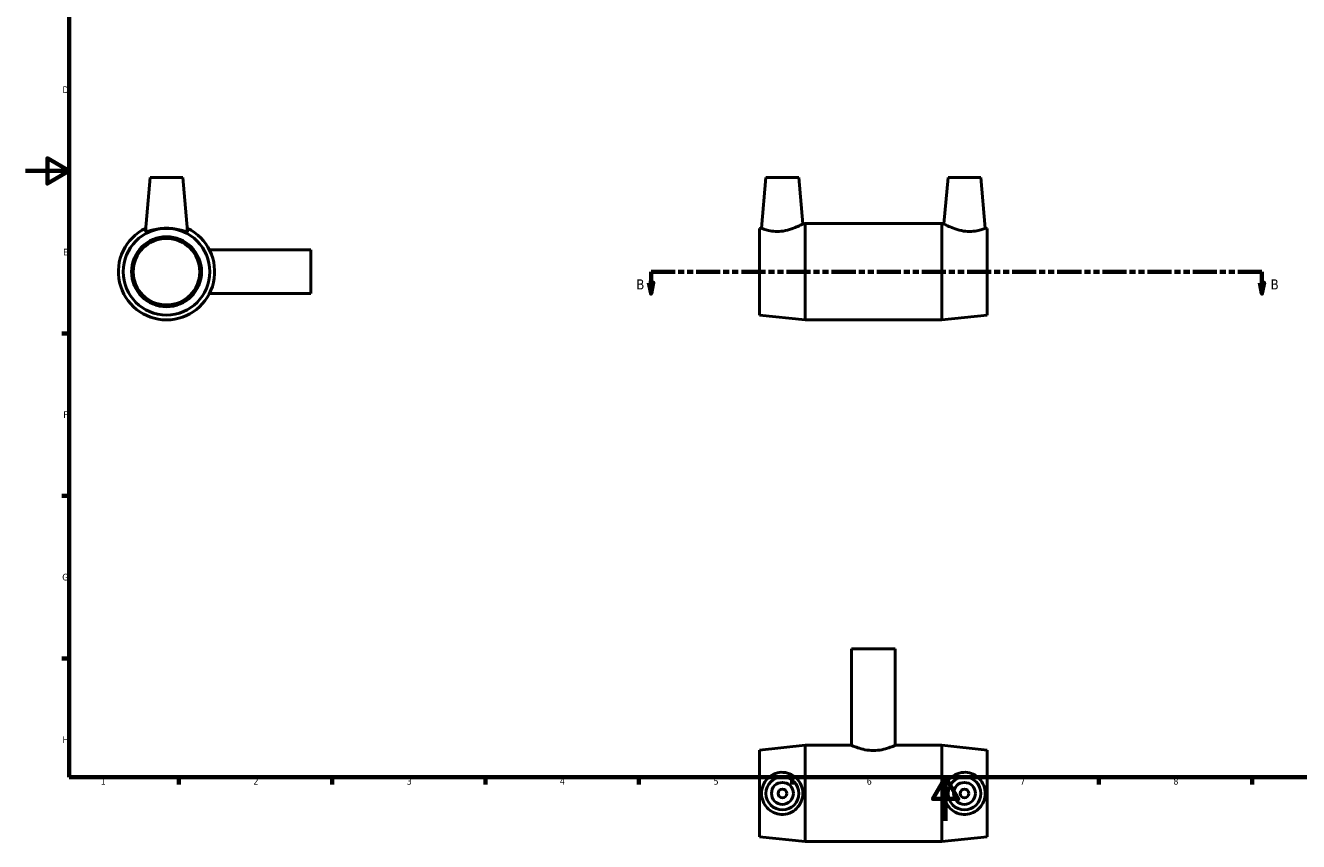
# Model space of a CAD drawing. Header units: millimetres. Extents: x 0 to 894, y -9 to 736.
# Tile 1 of 3: x 0 to 582, y -9 to 363. Entities that reach past the tile are written whole.
import ezdxf

# ---------------------------------------------------------------- set-up
doc = ezdxf.new("R2010")
doc.units = ezdxf.units.MM
doc.linetypes.add('DOUBLE_DASH_CHAIN', pattern=[1.2403, 0.6614, -0.0827, 0.1654, -0.0827, 0.1654, -0.0827])
for name, color, linetype, lineweight in [('Border (ANSI)', 7, 'Continuous', 70), ('Section Line (ANSI)', 7, 'DOUBLE_DASH_CHAIN', 70), ('Visible (ANSI)', 7, 'Continuous', 50)]:
    doc.layers.add(name, color=color, linetype=linetype, lineweight=lineweight)
doc.styles.add('Label Text (ANSI)', font='tahoma.ttf')
doc.styles.add('Note Text (ANSI)', font='tahoma.ttf')

# ---------------------------------------------------------------- blocks, each defined once
blk = doc.blocks.new('Borders Default Border')
at = {"layer": 'Border (ANSI)'}
for p, q in [((20, 222.75), (16.55, 222.75)), ((20, 148.5), (16.55, 148.5)), ((20, 74.25), (16.55, 74.25)), ((70.08, 20), (70.08, 16.55)), ((140.17, 20), (140.17, 16.55)), ((210.25, 20), (210.25, 16.55)), ((280.33, 20), (280.33, 16.55)), ((350.42, 20), (350.42, 16.55)), ((490.58, 20), (490.58, 16.55)), ((560.67, 20), (560.67, 16.55))]:
    blk.add_line(p, q, dxfattribs=at)
at = {"layer": 'Border (ANSI)', "flags": 128}
for points in [[(20, 20), (20, 574), (821, 574), (821, 20), (20, 20)], [(0, 297), (20, 297), (10, 302.77), (10, 291.23), (20, 297)], [(420.5, 0), (420.5, 20), (414.73, 10), (426.27, 10), (420.5, 20)]]:
    blk.add_lwpolyline(points, dxfattribs=at)
at = {"layer": 'Border (ANSI)', "color": 230, "true_color": 0xff0080, "char_height": 3.05, "attachment_point": 7, "style": 'Note Text (ANSI)'}
for s, insert in [('D', (16.96, 332.6)), ('E', (17.21, 258.35)), ('F', (17.29, 184.1)), ('G', (16.81, 109.79)), ('H', (16.97, 35.6)), ('1', (34.35, 16.55)), ('2', (104.2, 16.55)), ('3', (174.26, 16.49)), ('4', (244.23, 16.55)), ('5', (314.48, 16.49)), ('6', (384.49, 16.49)), ('7', (454.6, 16.55)), ('8', (524.63, 16.48))]:
    blk.add_mtext(s, dxfattribs=dict(at, insert=insert))
blk = doc.blocks.new('2dTransSection0')
at = {"layer": 'Section Line (ANSI)', "linetype": 'DOUBLE_DASH_CHAIN', "ltscale": 16.631172}
blk.add_line((285.91, 250.93), (565.1, 250.93), dxfattribs=at)
at = {"layer": 'Section Line (ANSI)', "linetype": 'Continuous'}
for p, q in [((285.91, 250.93), (296.94, 250.93)), ((285.91, 250.93), (285.91, 245.93)), ((554.07, 250.93), (565.1, 250.93)), ((565.1, 250.93), (565.1, 245.93)), ((284.91, 245.93), (285.91, 240.93)), ((286.91, 245.93), (284.91, 245.93)), ((285.91, 245.93), (285.91, 240.93)), ((285.91, 240.93), (286.91, 245.93)), ((564.1, 245.93), (565.1, 240.93)), ((566.1, 245.93), (564.1, 245.93)), ((565.1, 245.93), (565.1, 240.93)), ((565.1, 240.93), (566.1, 245.93))]:
    blk.add_line(p, q, dxfattribs=at)
at = {"layer": 'Section Line (ANSI)', "linetype": 'Continuous', "flags": 128}
for points in [[(284.91, 245.93), (285.91, 240.93), (286.91, 245.93), (284.91, 245.93)], [(564.1, 245.93), (565.1, 240.93), (566.1, 245.93), (564.1, 245.93)]]:
    blk.add_lwpolyline(points, dxfattribs=at)
at = {"layer": 'Section Line (ANSI)'}
for points in [[(284.91, 245.93), (285.91, 240.93), (286.91, 245.93), (284.91, 245.93)], [(564.1, 245.93), (565.1, 240.93), (566.1, 245.93), (564.1, 245.93)]]:
    blk.add_solid(points, dxfattribs=at)
at = {"layer": 'Section Line (ANSI)', "char_height": 4.57, "attachment_point": 7, "style": 'Label Text (ANSI)'}
for insert in [(279.16, 242.86), (569.05, 242.86)]:
    blk.add_mtext('B', dxfattribs=dict(at, insert=insert))

msp = doc.modelspace()

# ---------------------------------------------------------------- linework, layer by layer
at = {"layer": 'Visible (ANSI)'}
for p, q in [((56.959, 293.927), (54.819, 269.472)), ((71.959, 293.927), (56.959, 293.927)), ((71.959, 293.927), (74.098, 269.472)), ((338.431, 293.927), (336.41, 270.82)), ((338.431, 293.927), (353.431, 293.927)), ((353.431, 293.927), (355.278, 272.816)), ((421.631, 293.927), (419.784, 272.816)), ((436.631, 293.927), (421.631, 293.927)), ((436.631, 293.927), (438.653, 270.82)), ((335.531, 270.727), (336.41, 270.82)), ((335.531, 231.127), (335.531, 270.727)), ((355.278, 272.816), (356.331, 272.927)), ((356.331, 228.927), (356.331, 272.927)), ((356.331, 272.927), (418.731, 272.927)), ((418.731, 228.927), (418.731, 272.927)), ((419.784, 272.816), (418.731, 272.927)), ((439.531, 270.727), (438.653, 270.82)), ((439.531, 231.127), (439.531, 270.727)), ((130.459, 260.927), (84.054, 260.927)), ((130.459, 240.927), (130.459, 260.927)), ((130.459, 240.927), (84.054, 240.927)), ((335.531, 231.127), (356.331, 228.927)), ((356.331, 228.927), (418.731, 228.927)), ((439.531, 231.127), (418.731, 228.927)), ((397.531, 78.529), (377.531, 78.529)), ((377.531, 78.529), (377.531, 34.529)), ((397.531, 78.529), (397.531, 34.529)), ((335.531, 32.329), (356.331, 34.529)), ((335.531, -7.271), (335.531, 32.329)), ((356.331, -9.471), (356.331, 34.529)), ((356.331, 34.529), (377.531, 34.529)), ((397.531, 34.529), (418.731, 34.529)), ((418.731, -9.471), (418.731, 34.529)), ((439.531, 32.329), (418.731, 34.529)), ((439.531, -7.271), (439.531, 32.329)), ((335.531, -7.271), (356.331, -9.471)), ((356.331, -9.471), (418.731, -9.471)), ((439.531, -7.271), (418.731, -9.471))]:
    msp.add_line(p, q, dxfattribs=at)
for centre, radius in [((64.459, 250.927), 19.8), ((64.459, 250.927), 16), ((64.459, 250.927), 15.2), ((345.931, 12.529), 7.5), ((345.931, 12.529), 5), ((429.131, 12.529), 7.5), ((429.131, 12.529), 5), ((345.931, 12.529), 2), ((429.131, 12.529), 2)]:
    msp.add_circle(centre, radius, dxfattribs=at)
msp.add_arc((64.459, 250.927), 22, 115.661278, 64.338722, dxfattribs=at)
msp.add_open_spline([(54.829, 269.411), (54.82, 269.429), (54.817, 269.449), (54.82, 269.472)], degree=3, dxfattribs=at)
for points, knots in [([(74.098, 269.472), (74.1, 269.449), (74.097, 269.429), (74.031, 269.303), (73.738, 269.315), (72.693, 269.55), (71.942, 269.764), (70.256, 270.176), (69.197, 270.405), (66.887, 270.73), (65.635, 270.82), (63.282, 270.82), (62.03, 270.73), (59.72, 270.405), (58.661, 270.176), (56.975, 269.764), (56.224, 269.55), (55.179, 269.315), (54.886, 269.303), (54.829, 269.411)], [3.0010726, 3.0010726, 3.0010726, 3.0010726, 3.0560447, 3.0560447, 3.4051385, 3.4051385, 3.7542323, 3.7542323, 4.1072007, 4.1072007, 4.4601692, 4.4601692, 4.8131376, 4.8131376, 5.166106, 5.166106, 5.5151999, 5.5151999, 5.8642937, 5.8642937, 5.8642937, 5.8642937]), ([(345.382, 269.411), (344.224, 269.303), (343.003, 269.315), (340.786, 269.55), (339.789, 269.764), (338.22, 270.176), (337.539, 270.405), (336.633, 270.73), (336.41, 270.82), (336.41, 270.82)], [0, 0, 0, 0, 0.3490938, 0.3490938, 0.6981876, 0.6981876, 1.0511561, 1.0511561, 1.4041245, 1.4041245, 1.4041245, 1.4041245]), ([(355.278, 272.816), (355.278, 272.816), (355.024, 272.672), (354.024, 272.144), (353.28, 271.766), (351.562, 270.997), (350.458, 270.55), (348.013, 269.813), (346.669, 269.532), (345.382, 269.411)], [4.3362714, 4.3362714, 4.3362714, 4.3362714, 4.7120264, 4.7120264, 5.0877815, 5.0877815, 5.4760376, 5.4760376, 5.8642937, 5.8642937, 5.8642937, 5.8642937]), ([(429.681, 269.411), (428.394, 269.532), (427.049, 269.813), (424.604, 270.55), (423.5, 270.997), (421.782, 271.766), (421.038, 272.144), (420.039, 272.672), (419.784, 272.816), (419.784, 272.816)], [0, 0, 0, 0, 0.3882561, 0.3882561, 0.7765121, 0.7765121, 1.1522672, 1.1522672, 1.5280223, 1.5280223, 1.5280223, 1.5280223]), ([(438.653, 270.82), (438.653, 270.82), (438.429, 270.73), (437.524, 270.405), (436.843, 270.176), (435.274, 269.764), (434.277, 269.55), (432.06, 269.315), (430.838, 269.303), (429.681, 269.411)], [4.4601692, 4.4601692, 4.4601692, 4.4601692, 4.8131376, 4.8131376, 5.166106, 5.166106, 5.5151999, 5.5151999, 5.8642937, 5.8642937, 5.8642937, 5.8642937]), ([(397.531, 34.529), (397.531, 34.529), (397.273, 34.408), (396.246, 33.97), (395.479, 33.659), (393.724, 33.063), (392.612, 32.737), (390.156, 32.263), (388.809, 32.125), (386.254, 32.125), (384.907, 32.263), (382.45, 32.737), (381.338, 33.063), (379.583, 33.659), (378.816, 33.97), (377.79, 34.408), (377.531, 34.529), (377.531, 34.529)], [1.5315611, 1.5315611, 1.5315611, 1.5315611, 1.9141115, 1.9141115, 2.296662, 2.296662, 2.6798921, 2.6798921, 3.0631222, 3.0631222, 3.4463524, 3.4463524, 3.8295825, 3.8295825, 4.212133, 4.212133, 4.5946834, 4.5946834, 4.5946834, 4.5946834]), ([(345.382, 2.9), (344.224, 2.956), (343.003, 3.249), (340.786, 4.294), (339.789, 5.045), (338.22, 6.731), (337.539, 7.79), (336.633, 10.1), (336.41, 11.352), (336.41, 13.705), (336.633, 14.958), (337.539, 17.268), (338.22, 18.326), (339.789, 20.013), (340.786, 20.764), (343.003, 21.808), (344.224, 22.101), (346.669, 22.221), (348.013, 22.002), (350.458, 21.034), (351.562, 20.286), (353.28, 18.571), (354.024, 17.494), (355.024, 15.1), (355.278, 13.781), (355.278, 11.276), (355.024, 9.957), (354.024, 7.563), (353.28, 6.487), (351.562, 4.771), (350.458, 4.023), (348.013, 3.056), (346.669, 2.837), (345.382, 2.9)], [0, 0, 0, 0, 0.3490938, 0.3490938, 0.6981876, 0.6981876, 1.0511561, 1.0511561, 1.4041245, 1.4041245, 1.7570929, 1.7570929, 2.1100614, 2.1100614, 2.4591552, 2.4591552, 2.808249, 2.808249, 3.1965051, 3.1965051, 3.5847612, 3.5847612, 3.9605163, 3.9605163, 4.3362714, 4.3362714, 4.7120264, 4.7120264, 5.0877815, 5.0877815, 5.4760376, 5.4760376, 5.8642937, 5.8642937, 5.8642937, 5.8642937]), ([(429.681, 2.9), (428.394, 2.837), (427.049, 3.056), (424.604, 4.023), (423.5, 4.771), (421.782, 6.487), (421.038, 7.563), (420.039, 9.957), (419.784, 11.276), (419.784, 13.781), (420.039, 15.1), (421.038, 17.494), (421.782, 18.571), (423.5, 20.286), (424.604, 21.034), (427.049, 22.002), (428.394, 22.221), (430.838, 22.101), (432.06, 21.808), (434.277, 20.764), (435.274, 20.013), (436.843, 18.326), (437.524, 17.268), (438.429, 14.958), (438.653, 13.705), (438.653, 11.352), (438.429, 10.1), (437.524, 7.79), (436.843, 6.731), (435.274, 5.045), (434.277, 4.294), (432.06, 3.249), (430.838, 2.956), (429.681, 2.9)], [0, 0, 0, 0, 0.3882561, 0.3882561, 0.7765121, 0.7765121, 1.1522672, 1.1522672, 1.5280223, 1.5280223, 1.9037774, 1.9037774, 2.2795325, 2.2795325, 2.6677886, 2.6677886, 3.0560447, 3.0560447, 3.4051385, 3.4051385, 3.7542323, 3.7542323, 4.1072007, 4.1072007, 4.4601692, 4.4601692, 4.8131376, 4.8131376, 5.166106, 5.166106, 5.5151999, 5.5151999, 5.8642937, 5.8642937, 5.8642937, 5.8642937])]:
    msp.add_open_spline(points, degree=3, knots=knots, dxfattribs=at)

# ---------------------------------------------------------------- block references
msp.add_blockref('Borders Default Border', (0, 0))
at = {"layer": 'Section Line (ANSI)'}
msp.add_blockref('2dTransSection0', (0, 0), dxfattribs=at)

doc.saveas('drawing.dxf')
